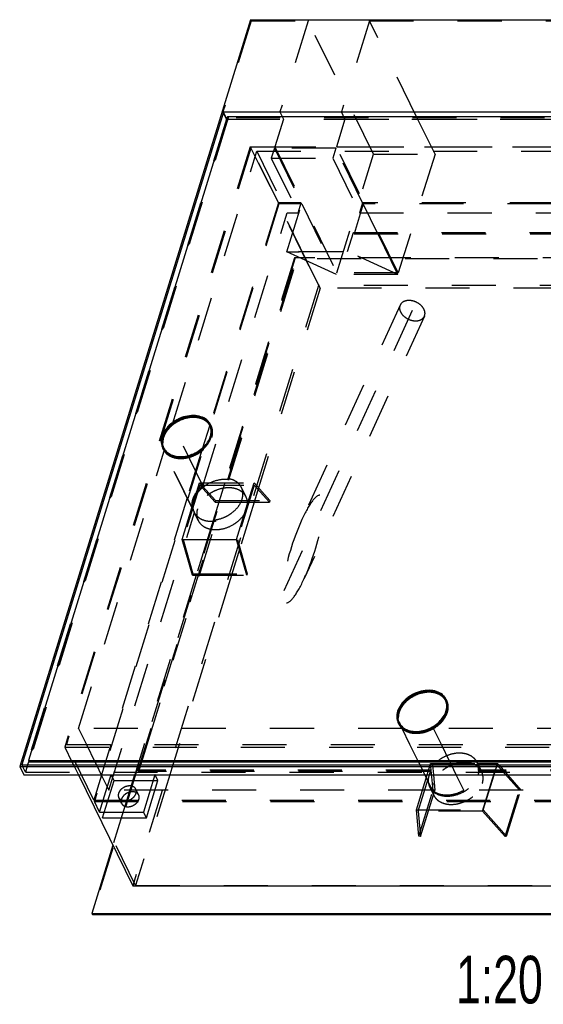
# Model space of a CAD drawing. Header units: millimetres. Extents: x 0 to 8400, y 0 to 5940.
# Tile 4 of 6: x 6554 to 7103, y 2627 to 3660. Entities that reach past the tile are written whole.
import ezdxf

# ---------------------------------------------------------------- set-up
doc = ezdxf.new("R2010")
doc.units = ezdxf.units.MM
doc.header["$LTSCALE"] = 462
doc.linetypes.add('HIDDEN', pattern=[0.2, 0.1, -0.1])
doc.layers.get('0').update_dxf_attribs({"linetype": 'CONTINUOUS'})
for name, color, linetype in [('_ACHSEN', 7, 'CONTINUOUS'), ('_KURVEN', 7, 'CONTINUOUS'), ('_ZEICHNUNGSELEM', 7, 'CONTINUOUS'), ('DEFAULT_2', 8, 'HIDDEN')]:
    doc.layers.add(name, color=color, linetype=linetype)
doc.styles.get("Standard").update_dxf_attribs({"font": 'txt', "width": 0.7})

msp = doc.modelspace()

# ---------------------------------------------------------------- linework, layer by layer
at = {"color": 7, "linetype": 'Continuous'}
for p, q in [((6795.61, 3659.95), (6553.55, 2876.62)), ((6795.61, 3659.95), (7604.3, 3659.95)), ((6767.44, 3562.81), (6555.87, 2878.19)), ((6771.51, 3558.11), (6562.85, 2882.89)), ((6770.83, 3555.9), (6767.44, 3562.81)), ((7572.45, 3562.81), (6767.44, 3562.81)), ((7565.47, 3558.11), (6771.51, 3558.11)), ((6753.55, 3233.5), (6752.94, 3234.74)), ((6705.07, 3209.71), (6704.46, 3210.96)), ((7000.65, 2945.24), (7000.04, 2946.48)), ((6952.18, 2921.45), (6951.57, 2922.69)), ((6563.12, 2882.34), (6561.84, 2878.19)), ((6562.85, 2882.89), (6563.46, 2881.64)), ((6562.85, 2882.89), (7356.81, 2882.89)), ((6563.46, 2881.64), (7357.42, 2881.64)), ((6553.55, 2876.62), (6557.82, 2867.92)), ((6553.55, 2876.62), (7362.24, 2876.62)), ((6555.87, 2878.19), (7360.88, 2878.19)), ((6557.82, 2867.92), (7366.51, 2867.92)), ((6615.08, 2867.92), (6672.23, 2751.44)), ((6651.32, 2794.06), (6629.2, 2722.46)), ((6672.23, 2751.44), (7412.77, 2751.44)), ((6629.2, 2722.46), (6629.81, 2721.22)), ((6629.2, 2722.46), (7437.89, 2722.46)), ((6629.81, 2721.22), (7438.5, 2721.22))]:
    msp.add_line(p, q, dxfattribs=at)
for centre in [(6722.45, 3217.06), (6969.56, 2928.79)]:
    msp.add_arc(centre, 19.5, 166.21892, 166.49932, dxfattribs=at)
for points, knots in [([(6735.23, 3244), (6731.73, 3244), (6724.58, 3242.73), (6716.5, 3238.68), (6710.96, 3234.14), (6706.55, 3229.19), (6704.26, 3224.74), (6703.51, 3221.7)], [0, 0, 0, 0, 0.2545031, 0.5185022, 0.6480672, 0.7726583, 1, 1, 1, 1]), ([(6752.94, 3234.74), (6752.24, 3236.17), (6750.28, 3238.86), (6746.1, 3241.82), (6740.94, 3243.63), (6737.18, 3244), (6735.23, 3244)], [0, 0, 0, 0, 0.2268552, 0.4650458, 0.722054, 1, 1, 1, 1]), ([(6722.16, 3201.7), (6726.86, 3201.7), (6734.06, 3203.4), (6742.35, 3208.08), (6747.71, 3212.69), (6751.73, 3218.03), (6754.14, 3223.77), (6754.69, 3229.54), (6753.72, 3233.16), (6752.94, 3234.74)], [0, 0, 0, 0, 0.2699398, 0.4094269, 0.5451067, 0.6729258, 0.7905546, 0.8983622, 1, 1, 1, 1]), ([(6754.61, 3223.27), (6754.99, 3225.02), (6755.25, 3228.55), (6754.29, 3231.98), (6753.55, 3233.5)], [0, 0, 0, 0, 0.5136227, 1, 1, 1, 1]), ([(6703.49, 3221.61), (6703.05, 3219.8), (6702.71, 3216.12), (6703.68, 3212.53), (6704.46, 3210.96)], [0, 0, 0, 0, 0.5145738, 1, 1, 1, 1]), ([(6704.46, 3210.96), (6705.16, 3209.53), (6707.11, 3206.84), (6711.3, 3203.88), (6716.46, 3202.07), (6720.22, 3201.7), (6722.16, 3201.7)], [0, 0, 0, 0, 0.2268552, 0.4650458, 0.722054, 1, 1, 1, 1]), ([(6982.34, 2955.74), (6978.84, 2955.74), (6971.68, 2954.47), (6963.61, 2950.41), (6958.07, 2945.88), (6953.66, 2940.93), (6951.36, 2936.48), (6950.62, 2933.44)], [0, 0, 0, 0, 0.2545031, 0.5185022, 0.6480672, 0.7726583, 1, 1, 1, 1]), ([(7000.04, 2946.48), (6999.34, 2947.9), (6997.39, 2950.6), (6993.21, 2953.56), (6988.04, 2955.36), (6984.28, 2955.74), (6982.34, 2955.74)], [0, 0, 0, 0, 0.2268552, 0.4650458, 0.722054, 1, 1, 1, 1]), ([(6969.27, 2913.44), (6973.97, 2913.44), (6981.16, 2915.14), (6989.45, 2919.81), (6994.81, 2924.42), (6998.84, 2929.77), (7001.24, 2935.51), (7001.8, 2941.28), (7000.82, 2944.89), (7000.04, 2946.48)], [0, 0, 0, 0, 0.2699398, 0.4094269, 0.5451067, 0.6729258, 0.7905546, 0.8983622, 1, 1, 1, 1]), ([(6950.6, 2933.35), (6950.16, 2931.54), (6949.82, 2927.86), (6950.79, 2924.27), (6951.57, 2922.69)], [0, 0, 0, 0, 0.5145738, 1, 1, 1, 1]), ([(6951.57, 2922.69), (6952.27, 2921.27), (6954.22, 2918.58), (6958.4, 2915.61), (6963.56, 2913.81), (6967.32, 2913.44), (6969.27, 2913.44)], [0, 0, 0, 0, 0.2268552, 0.4650458, 0.722054, 1, 1, 1, 1])]:
    msp.add_open_spline(points, degree=3, knots=knots, dxfattribs=at)
at = {"layer": '_ACHSEN', "color": 8, "linetype": 'HIDDEN'}
for p, q in [((6713.85, 3235.66), (6802.34, 3522.01)), ((6802.34, 3522.01), (7136.85, 3522.01)), ((6745.57, 3171.01), (6834.06, 3457.36)), ((6910.05, 3457.36), (7168.57, 3457.36)), ((6903.63, 3436.61), (7159.92, 3436.61)), ((6904.24, 3435.36), (7160.53, 3435.36)), ((6772.31, 3178.54), (6845.92, 3416.77)), ((6772.92, 3177.3), (6846.8, 3416.37)), ((6745.57, 3171.01), (6713.85, 3235.66)), ((6754.44, 3233.94), (6753.83, 3235.18)), ((6615.22, 2916.5), (6705.16, 3207.56)), ((6704.17, 3209.27), (6703.56, 3210.51)), ((6735.9, 3144.62), (6704.17, 3209.27)), ((6736.89, 3142.91), (6705.16, 3207.56)), ((6772.92, 3177.3), (6772.31, 3178.54)), ((6791.05, 3159.35), (6786.17, 3169.29)), ((6646.94, 2851.85), (6736.89, 3142.91)), ((6740.78, 3134.68), (6736.51, 3143.38)), ((6677.77, 2872.61), (6758.97, 3135.38)), ((6687.14, 2899.71), (6759.58, 3134.14)), ((6759.58, 3134.14), (6758.97, 3135.38)), ((7001.55, 2945.68), (7000.94, 2946.92)), ((6954.69, 2916.5), (6615.22, 2916.5)), ((6951.28, 2921.01), (6950.67, 2922.25)), ((6962.93, 2899.71), (6954.69, 2916.5)), ((7327.2, 2916.5), (6987.73, 2916.5)), ((6995.97, 2899.71), (6987.73, 2916.5)), ((6681.55, 2881.64), (6687.14, 2899.71)), ((6971.79, 2881.64), (6962.93, 2899.71)), ((7004.84, 2881.64), (6995.97, 2899.71)), ((6680.48, 2878.19), (6681.55, 2881.64)), ((6973.49, 2878.19), (6971.79, 2881.64)), ((7006.53, 2878.19), (7004.84, 2881.64)), ((6983.97, 2872.61), (6677.77, 2872.61)), ((6678.38, 2871.37), (6680.48, 2878.19)), ((6984.58, 2871.37), (6678.38, 2871.37)), ((6978.53, 2867.92), (6973.49, 2878.19)), ((6984.58, 2871.37), (6983.97, 2872.61)), ((7011.57, 2867.92), (7006.53, 2878.19)), ((7034.67, 2878.19), (7033.28, 2881.03)), ((7038.16, 2871.08), (7034.67, 2878.19)), ((7340.93, 2872.61), (7034.72, 2872.61)), ((7035.33, 2871.37), (7034.72, 2872.61)), ((7341.54, 2871.37), (7035.33, 2871.37)), ((6986.41, 2851.85), (6978.53, 2867.92)), ((7019.46, 2851.85), (7011.57, 2867.92)), ((6986.41, 2851.85), (6646.94, 2851.85)), ((6678.45, 2846.62), (6675.4, 2852.83)), ((6987.88, 2846.41), (6983.61, 2855.12)), ((7358.92, 2851.85), (7019.46, 2851.85)), ((6660.49, 2837.81), (6657.44, 2844.02))]:
    msp.add_line(p, q, dxfattribs=at)
at = {"layer": '_ACHSEN', "color": 7, "linetype": 'Continuous'}
for centre, radius, start, end in [((6741.31, 3227.49), 14.64, 29.17768, 31.55388), ((6716.68, 3216.95), 14.62, 206.14298, 211.55407), ((6717.31, 3215.71), 14.63, 200.72586, 203.68775), ((6717.31, 3215.71), 14.63, 200.73006, 203.73746), ((6988.41, 2939.23), 14.64, 29.15698, 31.55355), ((6964.42, 2927.45), 14.63, 200.71839, 203.37142)]:
    msp.add_arc(centre, radius, start, end, dxfattribs=at)
at = {"layer": '_ACHSEN', "color": 8, "linetype": 'HIDDEN'}
for centre, radius, start, end in [((6741.35, 3227.51), 14.59, 26.13934, 29.1768), ((6723.76, 3215.35), 21.18, 162.82575, 164.02597), ((6723.76, 3215.35), 21.19, 162.8259, 163.98533), ((6717.26, 3215.7), 14.58, 203.68905, 206.138), ((6717.26, 3215.7), 14.58, 203.73871, 206.13808), ((6717.33, 3215.73), 14.66, 206.15147, 213.90403), ((6717.33, 3215.73), 14.66, 206.1515, 213.90401), ((6749.05, 3151.08), 14.66, 206.1515, 213.90401), ((6988.45, 2939.25), 14.59, 26.13933, 29.15609), ((6970.87, 2927.09), 21.19, 162.82584, 164.00454), ((6982.66, 2939.13), 19.5, 346.219, 346.49932), ((6982.88, 2939.08), 19.27, 346.4973, 347.80933), ((6964.37, 2927.43), 14.59, 203.37258, 206.13797), ((7024.87, 2864.58), 14.79, 13.03474, 26.08463)]:
    msp.add_arc(centre, radius, start, end, dxfattribs=at)
at = {"layer": '_ACHSEN', "color": 7, "linetype": 'Continuous'}
for points, knots in [([(6753.83, 3235.18), (6753.36, 3236.15), (6752.18, 3238), (6748.98, 3241.2), (6743.5, 3244.02), (6735.74, 3245.14), (6727.38, 3244.11), (6720.54, 3241.56), (6715.45, 3238.59), (6708.87, 3233.67), (6704.47, 3227.91), (6702.91, 3222.85)], [0, 0, 0, 0, 0.0509115, 0.1029645, 0.2135632, 0.3362482, 0.4697974, 0.6094202, 0.6796156, 0.7488696, 1, 1, 1, 1]), ([(6753.78, 3235.15), (6752.86, 3236.64), (6750.39, 3239.39), (6747.19, 3241.18), (6745.45, 3241.86)], [0, 0, 0, 0, 0.4840604, 1, 1, 1, 1]), ([(6754.49, 3222.85), (6755.13, 3224.92), (6755.61, 3228.17), (6754.98, 3232.35), (6754.28, 3234.28), (6753.83, 3235.18)], [0, 0, 0, 0, 0.5161113, 0.7604342, 1, 1, 1, 1]), ([(6702.91, 3222.85), (6702.27, 3220.78), (6701.79, 3217.52), (6702.41, 3213.35), (6703.12, 3211.42), (6703.56, 3210.51)], [0, 0, 0, 0, 0.5161113, 0.7604342, 1, 1, 1, 1]), ([(6704.23, 3209.31), (6704.78, 3208.41), (6706.09, 3206.71), (6709.5, 3203.81), (6715.07, 3201.37), (6722.74, 3200.59), (6730.91, 3201.84), (6737.53, 3204.47), (6742.44, 3207.45), (6748.76, 3212.32), (6752.97, 3217.94), (6754.49, 3222.85)], [0, 0, 0, 0, 0.0509711, 0.1034511, 0.2154308, 0.339236, 0.4731026, 0.6122247, 0.6819457, 0.75065, 1, 1, 1, 1]), ([(6703.4, 3221.2), (6702.88, 3219.41), (6702.34, 3215.79), (6703.01, 3212.17), (6703.62, 3210.54)], [0, 0, 0, 0, 0.5158654, 1, 1, 1, 1]), ([(6703.39, 3221.18), (6702.88, 3219.4), (6702.34, 3215.78), (6703.01, 3212.16), (6703.62, 3210.54)], [0, 0, 0, 0, 0.5158344, 1, 1, 1, 1]), ([(6705.07, 3209.71), (6705.82, 3208.19), (6707.96, 3205.31), (6710.93, 3203.35), (6712.56, 3202.59)], [0, 0, 0, 0, 0.4862547, 1, 1, 1, 1]), ([(7000.94, 2946.92), (7000.47, 2947.88), (6999.29, 2949.73), (6996.09, 2952.94), (6990.61, 2955.76), (6982.85, 2956.88), (6974.49, 2955.85), (6967.65, 2953.29), (6962.55, 2950.32), (6955.98, 2945.41), (6951.58, 2939.64), (6950.01, 2934.59)], [0, 0, 0, 0, 0.0509115, 0.1029645, 0.2135632, 0.3362482, 0.4697974, 0.6094202, 0.6796156, 0.7488696, 1, 1, 1, 1]), ([(7000.89, 2946.89), (6999.97, 2948.38), (6997.5, 2951.13), (6994.29, 2952.92), (6992.55, 2953.6)], [0, 0, 0, 0, 0.4840447, 1, 1, 1, 1]), ([(7001.72, 2935.01), (7002.1, 2936.76), (7002.36, 2940.29), (7001.4, 2943.72), (7000.65, 2945.24)], [0, 0, 0, 0, 0.5136227, 1, 1, 1, 1]), ([(7001.59, 2934.59), (7002.23, 2936.66), (7002.71, 2939.91), (7002.09, 2944.09), (7001.38, 2946.02), (7000.94, 2946.92)], [0, 0, 0, 0, 0.5161113, 0.7604342, 1, 1, 1, 1]), ([(6950.01, 2934.59), (6949.37, 2932.51), (6948.89, 2929.26), (6949.52, 2925.08), (6950.22, 2923.15), (6950.67, 2922.25)], [0, 0, 0, 0, 0.5161113, 0.7604342, 1, 1, 1, 1]), ([(6950.67, 2922.25), (6951.14, 2921.29), (6952.32, 2919.44), (6955.52, 2916.23), (6961, 2913.41), (6968.76, 2912.29), (6977.12, 2913.32), (6983.96, 2915.88), (6989.06, 2918.85), (6995.63, 2923.77), (7000.03, 2929.53), (7001.59, 2934.59)], [0, 0, 0, 0, 0.0509115, 0.1029645, 0.2135632, 0.3362482, 0.4697974, 0.6094202, 0.6796156, 0.7488696, 1, 1, 1, 1]), ([(6950.5, 2932.92), (6949.99, 2931.14), (6949.45, 2927.52), (6950.11, 2923.9), (6950.73, 2922.27)], [0, 0, 0, 0, 0.5158497, 1, 1, 1, 1]), ([(6952.18, 2921.45), (6952.92, 2919.92), (6955.07, 2917.05), (6958.04, 2915.09), (6959.66, 2914.32)], [0, 0, 0, 0, 0.4862547, 1, 1, 1, 1])]:
    msp.add_open_spline(points, degree=3, knots=knots, dxfattribs=at)
at = {"layer": '_ACHSEN', "color": 8, "linetype": 'HIDDEN'}
for points, knots in [([(6745.45, 3241.86), (6743.1, 3242.8), (6737.8, 3243.86), (6730.99, 3243.33), (6725.47, 3241.89), (6720, 3239.76), (6716.17, 3237.46), (6713.85, 3235.66)], [0, 0, 0, 0, 0.2267722, 0.4749397, 0.6049537, 0.7369187, 1, 1, 1, 1]), ([(6735.84, 3242.76), (6731.15, 3242.76), (6723.95, 3241.05), (6715.66, 3236.38), (6710.3, 3231.77), (6706.27, 3226.43), (6703.87, 3220.68), (6703.31, 3214.92), (6704.29, 3211.3), (6705.07, 3209.71)], [0, 0, 0, 0, 0.2699398, 0.4094269, 0.5451067, 0.6729258, 0.7905546, 0.8983622, 1, 1, 1, 1]), ([(6713.85, 3235.66), (6711.41, 3233.77), (6707.19, 3229.57), (6704.35, 3224.28), (6703.52, 3221.61)], [0, 0, 0, 0, 0.523382, 1, 1, 1, 1]), ([(6713.85, 3235.66), (6711.41, 3233.77), (6707.19, 3229.57), (6704.35, 3224.28), (6703.52, 3221.61)], [0, 0, 0, 0, 0.523382, 1, 1, 1, 1]), ([(6755.1, 3221.61), (6755.74, 3223.68), (6756.22, 3226.93), (6755.59, 3231.11), (6754.89, 3233.04), (6754.44, 3233.94)], [0, 0, 0, 0, 0.5161113, 0.7604342, 1, 1, 1, 1]), ([(6705.16, 3207.56), (6705.74, 3206.69), (6707.12, 3205.05), (6710.6, 3202.29), (6716.19, 3200.01), (6723.83, 3199.37), (6731.9, 3200.71), (6739.74, 3203.92), (6748.59, 3210.01), (6753.6, 3216.76), (6755.1, 3221.61)], [0, 0, 0, 0, 0.0510646, 0.1037788, 0.2164022, 0.3406982, 0.4746992, 0.6136082, 0.751384, 1, 1, 1, 1]), ([(6712.56, 3202.59), (6713.31, 3202.23), (6716.56, 3200.94), (6720.11, 3200.46), (6722.77, 3200.46)], [0, 0, 0, 0, 0.2371781, 1, 1, 1, 1]), ([(6735.9, 3144.62), (6735.42, 3145.6), (6734.67, 3147.7), (6734.1, 3152.28), (6735.31, 3158.45), (6739.32, 3165.35), (6743.3, 3169.25), (6745.57, 3171.01)], [0, 0, 0, 0, 0.1080897, 0.2186784, 0.4540119, 0.7154723, 1, 1, 1, 1]), ([(6772.92, 3177.3), (6769.2, 3177.9), (6761.2, 3177.49), (6751.91, 3173.84), (6745.29, 3169.27), (6739.87, 3164.02), (6736.91, 3159.12), (6735.85, 3155.72)], [0, 0, 0, 0, 0.2456722, 0.5088183, 0.6402816, 0.7675396, 1, 1, 1, 1]), ([(6786.17, 3169.29), (6785.58, 3170.5), (6784.03, 3172.79), (6780.8, 3175.54), (6776.81, 3177.53), (6773.85, 3178.29), (6772.31, 3178.54)], [0, 0, 0, 0, 0.2327145, 0.4733907, 0.7280997, 1, 1, 1, 1]), ([(6791.05, 3159.35), (6790.58, 3160.31), (6789.4, 3162.16), (6786.2, 3165.37), (6780.72, 3168.19), (6772.96, 3169.31), (6764.6, 3168.28), (6757.76, 3165.72), (6752.66, 3162.75), (6746.08, 3157.83), (6741.69, 3152.07), (6740.12, 3147.01)], [0, 0, 0, 0, 0.0509115, 0.1029645, 0.2135632, 0.3362482, 0.4697974, 0.6094202, 0.6796156, 0.7488696, 1, 1, 1, 1]), ([(6786.82, 3156.96), (6787.46, 3159.03), (6787.94, 3162.28), (6787.32, 3166.46), (6786.61, 3168.39), (6786.17, 3169.29)], [0, 0, 0, 0, 0.5161113, 0.7604342, 1, 1, 1, 1]), ([(6735.85, 3155.72), (6735.21, 3153.64), (6734.73, 3150.39), (6735.36, 3146.21), (6736.06, 3144.28), (6736.51, 3143.38)], [0, 0, 0, 0, 0.5161113, 0.7604342, 1, 1, 1, 1]), ([(6758.97, 3135.38), (6762.12, 3135.84), (6766.8, 3137.21), (6772.53, 3140.11), (6777.77, 3143.64), (6783.15, 3148.99), (6785.99, 3154.28), (6786.82, 3156.96)], [0, 0, 0, 0, 0.2590067, 0.3908474, 0.5215541, 0.771967, 1, 1, 1, 1]), ([(6791.7, 3147.01), (6792.34, 3149.09), (6792.82, 3152.34), (6792.2, 3156.52), (6791.49, 3158.44), (6791.05, 3159.35)], [0, 0, 0, 0, 0.5161113, 0.7604342, 1, 1, 1, 1]), ([(6736.51, 3143.38), (6737.37, 3141.63), (6739.92, 3138.34), (6745.49, 3135.09), (6752.28, 3133.58), (6757.11, 3133.77), (6759.58, 3134.14)], [0, 0, 0, 0, 0.2214103, 0.457819, 0.717439, 1, 1, 1, 1]), ([(6740.12, 3147.01), (6739.48, 3144.94), (6739, 3141.69), (6739.63, 3137.51), (6740.33, 3135.58), (6740.78, 3134.68)], [0, 0, 0, 0, 0.5161113, 0.7604342, 1, 1, 1, 1]), ([(6756.81, 3125.17), (6760.44, 3124.88), (6768.06, 3125.72), (6776.8, 3129.54), (6782.95, 3134.06), (6787.97, 3139.13), (6790.71, 3143.79), (6791.7, 3147.01)], [0, 0, 0, 0, 0.2494174, 0.5124395, 0.6428995, 0.769007, 1, 1, 1, 1]), ([(6740.78, 3134.68), (6741.43, 3133.34), (6743.21, 3130.8), (6746.97, 3127.88), (6751.61, 3125.92), (6755.03, 3125.31), (6756.81, 3125.17)], [0, 0, 0, 0, 0.2298123, 0.4691979, 0.7249896, 1, 1, 1, 1]), ([(6982.95, 2954.49), (6978.25, 2954.49), (6971.06, 2952.79), (6962.77, 2948.11), (6957.4, 2943.51), (6953.38, 2938.16), (6950.98, 2932.42), (6950.42, 2926.65), (6951.4, 2923.04), (6952.18, 2921.45)], [0, 0, 0, 0, 0.2699398, 0.4094269, 0.5451067, 0.6729258, 0.7905546, 0.8983622, 1, 1, 1, 1]), ([(6992.55, 2953.6), (6988.83, 2955.08), (6982.36, 2955.72), (6974, 2954.17), (6967.64, 2951.76), (6961.79, 2948.27), (6955.35, 2942.67), (6951.81, 2937.19), (6950.62, 2933.34)], [0, 0, 0, 0, 0.2354533, 0.3653596, 0.499143, 0.6330582, 0.7633397, 1, 1, 1, 1]), ([(7000.65, 2945.24), (6999.95, 2946.66), (6998, 2949.35), (6993.82, 2952.32), (6988.65, 2954.12), (6984.9, 2954.49), (6982.95, 2954.49)], [0, 0, 0, 0, 0.2268552, 0.4650458, 0.722054, 1, 1, 1, 1]), ([(7002.2, 2933.34), (7002.85, 2935.42), (7003.32, 2938.67), (7002.7, 2942.85), (7001.99, 2944.77), (7001.55, 2945.68)], [0, 0, 0, 0, 0.5161113, 0.7604342, 1, 1, 1, 1]), ([(6969.88, 2912.19), (6973.38, 2912.19), (6980.54, 2913.46), (6988.61, 2917.51), (6994.15, 2922.05), (6998.56, 2927), (7000.86, 2931.45), (7001.6, 2934.49)], [0, 0, 0, 0, 0.2545031, 0.5185023, 0.6480673, 0.7726583, 1, 1, 1, 1]), ([(6987.73, 2916.5), (6991.15, 2918.49), (6997.13, 2923.28), (7001.15, 2929.93), (7002.2, 2933.34)], [0, 0, 0, 0, 0.5258768, 1, 1, 1, 1]), ([(6951.28, 2921.01), (6951.48, 2920.59), (6952.4, 2918.93), (6953.64, 2917.46), (6954.69, 2916.5)], [0, 0, 0, 0, 0.2478635, 1, 1, 1, 1]), ([(6954.69, 2916.5), (6955.6, 2915.67), (6957.69, 2914.18), (6961.29, 2912.58), (6965.34, 2911.61), (6971.28, 2911.19), (6979.07, 2912.37), (6984.95, 2914.88), (6987.73, 2916.5)], [0, 0, 0, 0, 0.1056676, 0.2170969, 0.3351133, 0.4596885, 0.7243293, 1, 1, 1, 1]), ([(6954.69, 2916.5), (6955.6, 2915.67), (6957.69, 2914.18), (6961.29, 2912.58), (6965.34, 2911.61), (6971.28, 2911.19), (6979.07, 2912.37), (6984.95, 2914.88), (6987.73, 2916.5)], [0, 0, 0, 0, 0.1056676, 0.2170969, 0.3351133, 0.4596885, 0.7243293, 1, 1, 1, 1]), ([(6959.66, 2914.32), (6960.41, 2913.97), (6963.67, 2912.67), (6967.21, 2912.19), (6969.88, 2912.19)], [0, 0, 0, 0, 0.2371781, 1, 1, 1, 1]), ([(7033.28, 2881.03), (7032.84, 2881.92), (7031.76, 2883.65), (7028.87, 2886.67), (7023.96, 2889.47), (7016.93, 2890.88), (7009.23, 2890.42), (7001.46, 2888.14), (6992.11, 2883.11), (6986.35, 2877.16), (6983.97, 2872.61)], [0, 0, 0, 0, 0.050653, 0.1022921, 0.2112763, 0.3312744, 0.4619214, 0.5996853, 0.7392625, 1, 1, 1, 1]), ([(6984.58, 2871.37), (6984.42, 2871.05), (6983.79, 2869.78), (6983.27, 2868.46), (6982.96, 2867.45)], [0, 0, 0, 0, 0.2556699, 1, 1, 1, 1]), ([(7038.16, 2871.08), (7037.68, 2872.05), (7036.51, 2873.89), (7033.31, 2877.1), (7027.82, 2879.92), (7020.07, 2881.04), (7011.7, 2880.01), (7004.86, 2877.46), (6999.77, 2874.49), (6993.19, 2869.57), (6988.79, 2863.8), (6987.23, 2858.75)], [0, 0, 0, 0, 0.0509115, 0.1029645, 0.2135632, 0.3362482, 0.4697974, 0.6094202, 0.6796156, 0.7488696, 1, 1, 1, 1]), ([(7034.72, 2872.61), (7034.86, 2874.07), (7034.79, 2876.98), (7033.9, 2879.76), (7033.28, 2881.03)], [0, 0, 0, 0, 0.5092385, 1, 1, 1, 1]), ([(7034.54, 2867.45), (7034.64, 2867.78), (7035, 2869.06), (7035.24, 2870.38), (7035.33, 2871.37)], [0, 0, 0, 0, 0.255631, 1, 1, 1, 1]), ([(6982.96, 2867.45), (6982.32, 2865.38), (6981.84, 2862.13), (6982.46, 2857.95), (6983.17, 2856.02), (6983.61, 2855.12)], [0, 0, 0, 0, 0.5161113, 0.7604342, 1, 1, 1, 1]), ([(6983.61, 2855.12), (6984.09, 2854.15), (6985.26, 2852.31), (6988.46, 2849.1), (6993.95, 2846.28), (7001.7, 2845.16), (7010.07, 2846.19), (7016.91, 2848.74), (7022, 2851.71), (7028.58, 2856.63), (7032.98, 2862.4), (7034.54, 2867.45)], [0, 0, 0, 0, 0.0509115, 0.1029645, 0.2135632, 0.3362482, 0.4697974, 0.6094202, 0.6796156, 0.7488696, 1, 1, 1, 1]), ([(7038.81, 2858.75), (7039.28, 2860.27), (7039.87, 2863.33), (7039.62, 2866.46), (7039.28, 2867.92)], [0, 0, 0, 0, 0.5150111, 1, 1, 1, 1]), ([(6668.84, 2856.26), (6667.1, 2856.26), (6663.58, 2855.43), (6659.92, 2852.91), (6657.89, 2850.21), (6657, 2848.09), (6656.79, 2845.95), (6657.16, 2844.61), (6657.44, 2844.02)], [0, 0, 0, 0, 0.2703132, 0.5444774, 0.6724733, 0.7902648, 0.8982216, 1, 1, 1, 1]), ([(6664, 2840.6), (6665.74, 2840.6), (6669.26, 2841.43), (6672.92, 2843.95), (6674.95, 2846.64), (6675.84, 2848.77), (6676.05, 2850.91), (6675.69, 2852.25), (6675.4, 2852.83)], [0, 0, 0, 0, 0.2703132, 0.5444774, 0.6724733, 0.7902648, 0.8982216, 1, 1, 1, 1]), ([(6675.4, 2852.83), (6675.14, 2853.36), (6674.42, 2854.36), (6672.87, 2855.46), (6670.95, 2856.12), (6669.56, 2856.26), (6668.84, 2856.26)], [0, 0, 0, 0, 0.2268552, 0.4650458, 0.7220539, 1, 1, 1, 1]), ([(6987.23, 2858.75), (6986.59, 2856.68), (6986.11, 2853.42), (6986.73, 2849.24), (6987.44, 2847.32), (6987.88, 2846.41)], [0, 0, 0, 0, 0.5161113, 0.7604342, 1, 1, 1, 1]), ([(6986.41, 2851.85), (6987.33, 2851.02), (6989.41, 2849.53), (6993.01, 2847.93), (6997.06, 2846.97), (7003, 2846.54), (7010.79, 2847.72), (7016.67, 2850.23), (7019.46, 2851.85)], [0, 0, 0, 0, 0.1056676, 0.2170969, 0.3351133, 0.4596885, 0.7243293, 1, 1, 1, 1]), ([(6987.88, 2846.41), (6988.36, 2845.45), (6989.53, 2843.6), (6992.73, 2840.4), (6998.22, 2837.57), (7005.97, 2836.45), (7014.34, 2837.49), (7021.18, 2840.04), (7026.27, 2843.01), (7032.85, 2847.93), (7037.25, 2853.69), (7038.81, 2858.75)], [0, 0, 0, 0, 0.0509115, 0.1029645, 0.2135632, 0.3362482, 0.4697974, 0.6094202, 0.6796156, 0.7488696, 1, 1, 1, 1]), ([(6657.44, 2844.02), (6657.7, 2843.5), (6658.43, 2842.5), (6659.98, 2841.4), (6661.89, 2840.73), (6663.28, 2840.6), (6664, 2840.6)], [0, 0, 0, 0, 0.2268552, 0.4650458, 0.7220539, 1, 1, 1, 1]), ([(6660.07, 2841.45), (6659.95, 2840.83), (6659.88, 2839.57), (6660.23, 2838.35), (6660.49, 2837.81)], [0, 0, 0, 0, 0.5127986, 1, 1, 1, 1]), ([(6671.89, 2850.05), (6670.56, 2850.05), (6668.52, 2849.68), (6666.02, 2848.61), (6663.71, 2847.19), (6661.39, 2844.94), (6660.29, 2842.61), (6660.07, 2841.45)], [0, 0, 0, 0, 0.2557587, 0.3888236, 0.5215159, 0.7745186, 1, 1, 1, 1]), ([(6667.05, 2834.38), (6668.79, 2834.38), (6672.31, 2835.21), (6675.97, 2837.73), (6678, 2840.43), (6678.89, 2842.56), (6679.1, 2844.69), (6678.74, 2846.03), (6678.45, 2846.62)], [0, 0, 0, 0, 0.2703132, 0.5444774, 0.6724733, 0.7902648, 0.8982216, 1, 1, 1, 1]), ([(6675.82, 2849.19), (6675.53, 2849.33), (6674.29, 2849.85), (6672.92, 2850.05), (6671.89, 2850.05)], [0, 0, 0, 0, 0.2366297, 1, 1, 1, 1]), ([(6678.45, 2846.62), (6678.18, 2847.16), (6677.43, 2848.19), (6676.39, 2848.9), (6675.82, 2849.19)], [0, 0, 0, 0, 0.4871689, 1, 1, 1, 1]), ([(6660.49, 2837.81), (6660.75, 2837.28), (6661.48, 2836.28), (6663.03, 2835.19), (6664.94, 2834.52), (6666.33, 2834.38), (6667.05, 2834.38)], [0, 0, 0, 0, 0.2268552, 0.4650458, 0.7220539, 1, 1, 1, 1])]:
    msp.add_open_spline(points, degree=3, knots=knots, dxfattribs=at)
at = {"layer": '_KURVEN', "color": 8, "linetype": 'HIDDEN'}
msp.add_line((6965.36, 3354.74), (6829.42, 3058.03), dxfattribs=at)
at = {"layer": 'DEFAULT_2', "color": 8, "linetype": 'HIDDEN'}
for p, q in [((6796.22, 3658.7), (6766.69, 3563.14)), ((6796.22, 3658.7), (6795.61, 3659.95)), ((6796.22, 3658.7), (6856.09, 3658.7)), ((6856.09, 3658.7), (6826.56, 3563.14)), ((6924.73, 3518.84), (6856.09, 3658.7)), ((6920.57, 3658.7), (6891.03, 3563.14)), ((6920.57, 3658.7), (7480.57, 3658.7)), ((6969.93, 3558.11), (6920.57, 3658.7)), ((6770.35, 3555.68), (6766.69, 3563.14)), ((6766.69, 3563.14), (6826.56, 3563.14)), ((6826.56, 3563.14), (6830.22, 3555.68)), ((6891.03, 3563.14), (7451.04, 3563.14)), ((6894.69, 3555.68), (6891.03, 3563.14)), ((6770.35, 3555.68), (6557.82, 2867.92)), ((6771.1, 3555.35), (6563.12, 2882.34)), ((6772.12, 3556.87), (6563.46, 2881.64)), ((6770.35, 3555.68), (6830.22, 3555.68)), ((6771.1, 3555.35), (6770.83, 3555.9)), ((7565.61, 3555.35), (6771.1, 3555.35)), ((6771.51, 3558.11), (6772.12, 3556.87)), ((7566.08, 3556.87), (6772.12, 3556.87)), ((6830.22, 3555.68), (6821.26, 3526.69)), ((6894.69, 3555.68), (6885.74, 3526.69)), ((6894.69, 3555.68), (7454.7, 3555.68)), ((6989.2, 3518.84), (6969.93, 3558.11)), ((6795.47, 3526.69), (6600.85, 2896.9)), ((6796.22, 3526.37), (6602.57, 2899.71)), ((6795.47, 3526.69), (6821.26, 3526.69)), ((6795.47, 3526.69), (6866.85, 3381.24)), ((7141.46, 3526.37), (6796.22, 3526.37)), ((6824.9, 3467.94), (6796.22, 3526.37)), ((6802.34, 3522.01), (6834.06, 3457.36)), ((6820.78, 3525.13), (6817.51, 3514.55)), ((6820.78, 3525.13), (6848.84, 3467.94)), ((6885.25, 3525.13), (6820.78, 3525.13)), ((6821.26, 3526.69), (6886.24, 3394.29)), ((6885.25, 3525.13), (6881.99, 3514.55)), ((6913.32, 3467.94), (6885.25, 3525.13)), ((6885.74, 3526.69), (7445.74, 3526.69)), ((6950.71, 3394.29), (6885.74, 3526.69)), ((6817.51, 3514.55), (6881.99, 3514.55)), ((6817.51, 3514.55), (6845.58, 3457.36)), ((6881.99, 3514.55), (6910.05, 3457.36)), ((6886.24, 3394.29), (6924.73, 3518.84)), ((6924.73, 3518.84), (6989.2, 3518.84)), ((6989.2, 3518.84), (6963.4, 3435.36)), ((6825.51, 3466.7), (6631.85, 2840.04)), ((6824.9, 3467.94), (6752.87, 3234.87)), ((6848.84, 3467.94), (6824.9, 3467.94)), ((6849.45, 3466.7), (6825.51, 3466.7)), ((6854.9, 3406.79), (6825.51, 3466.7)), ((6833.9, 3416.37), (6849.45, 3466.7)), ((6845.58, 3457.36), (6848.84, 3467.94)), ((6849.45, 3466.7), (6885.75, 3392.73)), ((6913.93, 3466.7), (6904.24, 3435.36)), ((6913.32, 3467.94), (6910.05, 3457.36)), ((7206.34, 3467.94), (6913.32, 3467.94)), ((7296.17, 3466.7), (6913.93, 3466.7)), ((6929.3, 3435.36), (6913.93, 3466.7)), ((6834.06, 3457.36), (6845.58, 3457.36)), ((6897.5, 3416.77), (6903.63, 3436.61)), ((6904.24, 3435.36), (6903.63, 3436.61)), ((6950.23, 3392.73), (6929.3, 3435.36)), ((6963.4, 3435.36), (6950.71, 3394.29)), ((6842.34, 3408.98), (6629.81, 2721.22)), ((6841.73, 3410.22), (6768.76, 3174.07)), ((6833.9, 3416.37), (6846.8, 3416.37)), ((6845.2, 3411.22), (6833.9, 3416.37)), ((6841.73, 3410.22), (6842.34, 3408.98)), ((6844.9, 3410.22), (6841.73, 3410.22)), ((7651.03, 3408.98), (6842.34, 3408.98)), ((6847.38, 3410.22), (6844.9, 3410.22)), ((6885.75, 3392.73), (6845.2, 3411.22)), ((6845.92, 3416.77), (6897.5, 3416.77)), ((6846.8, 3416.37), (6845.92, 3416.77)), ((6955.63, 3410.22), (6847.38, 3410.22)), ((6950.23, 3392.73), (6897.5, 3416.77)), ((7148.61, 3410.22), (6955.63, 3410.22)), ((6868.82, 3378.43), (6854.9, 3406.79)), ((6950.23, 3392.73), (6885.75, 3392.73)), ((6950.71, 3394.29), (6886.24, 3394.29)), ((6866.85, 3381.24), (6672.23, 2751.44)), ((6868.82, 3378.43), (6804.06, 3168.87)), ((7607.39, 3381.24), (6866.85, 3381.24)), ((7487.35, 3378.43), (6868.82, 3378.43)), ((6952.63, 3360.57), (6849.54, 3135.56)), ((6978.08, 3348.91), (6852.07, 3073.85)), ((6752.84, 3234.77), (6745.03, 3209.51)), ((6752.87, 3234.87), (6752.84, 3234.77)), ((6745.03, 3209.51), (6729.2, 3158.27)), ((6742.53, 3171.63), (6724.9, 3114.59)), ((6734.23, 3148.01), (6742.29, 3174.07)), ((6742.29, 3174.07), (6758.93, 3155.55)), ((6742.29, 3174.07), (6799.39, 3174.07)), ((6742.53, 3171.63), (6799.63, 3171.63)), ((6758.43, 3153.92), (6742.53, 3171.63)), ((6768.76, 3174.07), (6762.53, 3153.92)), ((6799.63, 3171.63), (6782, 3114.59)), ((6792.56, 3151.97), (6799.39, 3174.07)), ((6799.39, 3174.07), (6816.04, 3155.55)), ((6815.54, 3153.92), (6799.63, 3171.63)), ((6804.06, 3168.87), (6799.44, 3153.92)), ((6729.2, 3158.27), (6649.3, 2899.71)), ((6762.53, 3153.92), (6753.77, 3125.59)), ((6758.93, 3155.55), (6758.43, 3153.92)), ((6758.43, 3153.92), (6792.52, 3153.92)), ((6758.93, 3155.55), (6816.04, 3155.55)), ((6799.44, 3153.92), (6784.56, 3105.75)), ((6789.5, 3142.06), (6792.56, 3151.97)), ((6792.52, 3153.92), (6794.16, 3153.92)), ((6794.16, 3153.92), (6815.54, 3153.92)), ((6816.04, 3155.55), (6815.54, 3153.92)), ((6723.92, 3114.63), (6734.23, 3148.01)), ((6781.02, 3114.63), (6789.5, 3142.06)), ((6753.77, 3125.59), (6738.82, 3077.21)), ((6723.92, 3114.63), (6753.55, 3114.63)), ((6734.73, 3077.21), (6723.92, 3114.63)), ((6724.9, 3114.59), (6735.23, 3078.84)), ((6724.9, 3114.59), (6782, 3114.59)), ((6753.55, 3114.63), (6781.02, 3114.63)), ((6791.83, 3077.21), (6781.02, 3114.63)), ((6782, 3114.59), (6792.33, 3078.84)), ((6784.56, 3105.75), (6775.74, 3077.21)), ((6735.23, 3078.84), (6734.73, 3077.21)), ((6735.23, 3078.84), (6792.33, 3078.84)), ((6792.33, 3078.84), (6791.83, 3077.21)), ((6738.82, 3077.21), (6683.97, 2899.71)), ((6775.74, 3077.21), (6720.89, 2899.71)), ((6734.73, 3077.21), (6741.99, 3077.21)), ((6741.99, 3077.21), (6791.83, 3077.21)), ((6615.22, 2916.5), (6623.46, 2899.71)), ((6600.85, 2896.9), (7341.39, 2896.9)), ((6600.85, 2896.9), (6608.34, 2881.64)), ((6631.24, 2841.28), (6602.57, 2899.71)), ((6602.57, 2899.71), (7339.42, 2899.71)), ((6623.46, 2899.71), (6632.33, 2881.64)), ((6649.3, 2899.71), (6643.72, 2881.64)), ((6683.97, 2899.71), (6678.39, 2881.64)), ((6720.89, 2899.71), (6715.3, 2881.64)), ((6608.34, 2881.64), (6610.04, 2878.19)), ((6632.33, 2881.64), (6634.02, 2878.19)), ((6643.72, 2881.64), (6642.65, 2878.19)), ((6678.39, 2881.64), (6677.32, 2878.19)), ((6715.3, 2881.64), (6714.23, 2878.19)), ((6559.53, 2870.73), (6555.87, 2878.19)), ((6561.84, 2878.19), (6559.53, 2870.73)), ((6610.04, 2878.19), (6615.08, 2867.92)), ((6634.02, 2878.19), (6639.06, 2867.92)), ((6642.65, 2878.19), (6639.47, 2867.92)), ((6677.32, 2878.19), (6674.18, 2868.01)), ((6678.38, 2871.37), (6677.77, 2872.61)), ((6714.23, 2878.19), (6711.06, 2867.92)), ((6971.65, 2829.78), (6986.66, 2878.34)), ((6981.03, 2867.92), (6984.2, 2878.19)), ((6984.2, 2878.19), (6984.63, 2879.59)), ((6987.22, 2851.94), (6984.63, 2879.59)), ((6984.63, 2879.59), (7033.98, 2879.59)), ((7053.98, 2878.34), (6986.66, 2878.34)), ((6986.66, 2878.34), (6986.67, 2878.19)), ((6986.67, 2878.19), (6987.63, 2867.92)), ((7033.98, 2879.59), (7054.78, 2879.59)), ((7038.97, 2829.78), (7053.98, 2878.34)), ((7051.18, 2867.92), (7054.35, 2878.19)), ((7077.71, 2851.62), (7053.98, 2878.34)), ((7054.35, 2878.19), (7054.78, 2879.59)), ((7054.78, 2879.59), (7056.03, 2878.19)), ((7056.03, 2878.19), (7065.14, 2867.92)), ((6559.53, 2870.73), (7364.54, 2870.73)), ((6639.31, 2867.4), (6631.24, 2841.28)), ((6639.06, 2867.92), (6646.94, 2851.85)), ((6639.47, 2867.92), (6639.31, 2867.4)), ((6640.39, 2822.63), (6652.5, 2861.8)), ((6645.42, 2854.97), (6649.42, 2867.92)), ((6649.42, 2867.92), (6649.45, 2868.01)), ((6652.5, 2861.8), (6649.45, 2868.01)), ((6649.45, 2868.01), (6695.5, 2868.01)), ((6652.5, 2861.8), (6698.55, 2861.8)), ((6674.15, 2867.92), (6668.46, 2849.53)), ((6674.18, 2868.01), (6674.15, 2867.92)), ((6711.06, 2867.92), (6675.17, 2751.77)), ((6695.47, 2867.92), (6683.4, 2828.85)), ((6686.45, 2822.63), (6698.55, 2861.8)), ((6695.5, 2868.01), (6695.47, 2867.92)), ((6695.55, 2867.92), (6695.5, 2868.01)), ((6698.55, 2861.8), (6695.55, 2867.92)), ((6969.63, 2831.02), (6981.03, 2867.92)), ((6987.63, 2867.92), (6989.16, 2851.62)), ((7039.77, 2831.02), (7051.18, 2867.92)), ((7065.14, 2867.92), (7079.33, 2851.94)), ((6637.34, 2828.85), (6645.42, 2854.97)), ((6972.22, 2803.37), (6987.22, 2851.94)), ((6989.16, 2851.62), (6987.22, 2851.94)), ((6987.68, 2846.83), (6989.16, 2851.62)), ((7062.7, 2803.05), (7077.71, 2851.62)), ((7064.32, 2803.37), (7079.33, 2851.94)), ((7079.33, 2851.94), (7077.71, 2851.62)), ((6631.24, 2841.28), (7368.09, 2841.28)), ((6665.75, 2840.73), (6651.32, 2794.06)), ((6668.46, 2849.53), (6665.75, 2840.73)), ((6974.15, 2803.05), (6987.68, 2846.83)), ((6631.85, 2840.04), (7368.7, 2840.04)), ((6637.34, 2828.85), (6631.85, 2840.04)), ((6972.22, 2803.37), (6969.63, 2831.02)), ((6969.63, 2831.02), (7039.77, 2831.02)), ((7039.77, 2831.02), (7064.32, 2803.37)), ((6637.34, 2828.85), (6683.4, 2828.85)), ((6640.39, 2822.63), (6686.45, 2822.63)), ((6675.17, 2751.77), (6640.39, 2822.63)), ((6686.45, 2822.63), (6683.4, 2828.85)), ((7038.97, 2829.78), (6971.65, 2829.78)), ((6971.65, 2829.78), (6974.15, 2803.05)), ((7062.7, 2803.05), (7038.97, 2829.78)), ((6974.15, 2803.05), (6972.22, 2803.37)), ((7064.32, 2803.37), (7062.7, 2803.05)), ((6675.17, 2751.77), (7412.02, 2751.77))]:
    msp.add_line(p, q, dxfattribs=at)
for centre, radius, start, end in [((6735.55, 3227.4), 19.5, 346.21892, 346.49932), ((6735.78, 3227.34), 19.27, 346.4973, 347.80932)]:
    msp.add_arc(centre, radius, start, end, dxfattribs=at)
for start_param, end_param in [(0.0672502, 1.0596932), (-2.0818994, 0.0672502), (1.0596932, 3.2088429), (-3.0743424, -2.0818994)]:
    msp.add_ellipse((6850.81, 3104.7), major_axis=(18.27, 56.32), ratio=0.2076142, start_param=start_param, end_param=end_param, dxfattribs=at)
for points, knots in [([(6952.63, 3360.57), (6952.26, 3359.76), (6951.83, 3357.93), (6952.21, 3355.04), (6953.53, 3352.17), (6956.45, 3348.55), (6961.59, 3345.18), (6966.47, 3344.07), (6968.89, 3344.07)], [0, 0, 0, 0, 0.0998646, 0.2063706, 0.3234114, 0.4513735, 0.7272034, 1, 1, 1, 1]), ([(6961.83, 3365.4), (6960.8, 3365.4), (6958.83, 3365.21), (6956.12, 3364.27), (6953.96, 3362.72), (6952.97, 3361.31), (6952.63, 3360.57)], [0, 0, 0, 0, 0.281123, 0.539147, 0.7760282, 1, 1, 1, 1]), ([(6978.08, 3348.91), (6978.45, 3349.71), (6978.89, 3351.54), (6978.5, 3354.43), (6977.19, 3357.3), (6974.27, 3360.92), (6969.13, 3364.3), (6964.24, 3365.4), (6961.83, 3365.4)], [0, 0, 0, 0, 0.0998646, 0.2063706, 0.3234114, 0.4513735, 0.7272034, 1, 1, 1, 1]), ([(6968.89, 3344.07), (6969.91, 3344.07), (6971.89, 3344.26), (6974.59, 3345.2), (6976.76, 3346.75), (6977.74, 3348.16), (6978.08, 3348.91)], [0, 0, 0, 0, 0.281123, 0.539147, 0.7760282, 1, 1, 1, 1]), ([(6753.55, 3233.5), (6752.85, 3234.93), (6750.89, 3237.62), (6746.71, 3240.58), (6741.55, 3242.38), (6737.79, 3242.76), (6735.84, 3242.76)], [0, 0, 0, 0, 0.2268552, 0.4650458, 0.722054, 1, 1, 1, 1]), ([(6722.77, 3200.46), (6726.27, 3200.46), (6733.43, 3201.73), (6741.51, 3205.78), (6747.04, 3210.31), (6751.46, 3215.27), (6753.75, 3219.71), (6754.49, 3222.75)], [0, 0, 0, 0, 0.2545031, 0.5185022, 0.6480672, 0.7726583, 1, 1, 1, 1])]:
    msp.add_open_spline(points, degree=3, knots=knots, dxfattribs=at)

# ---------------------------------------------------------------- texts
at = {"layer": '_ZEICHNUNGSELEM', "color": 2, "linetype": 'Continuous', "insert": (7102.29, 2678.06), "char_height": 50, "width": 187.5, "attachment_point": 3, "line_spacing_factor": 0.9}
msp.add_mtext('1:20', dxfattribs=at)

doc.saveas('drawing.dxf')
